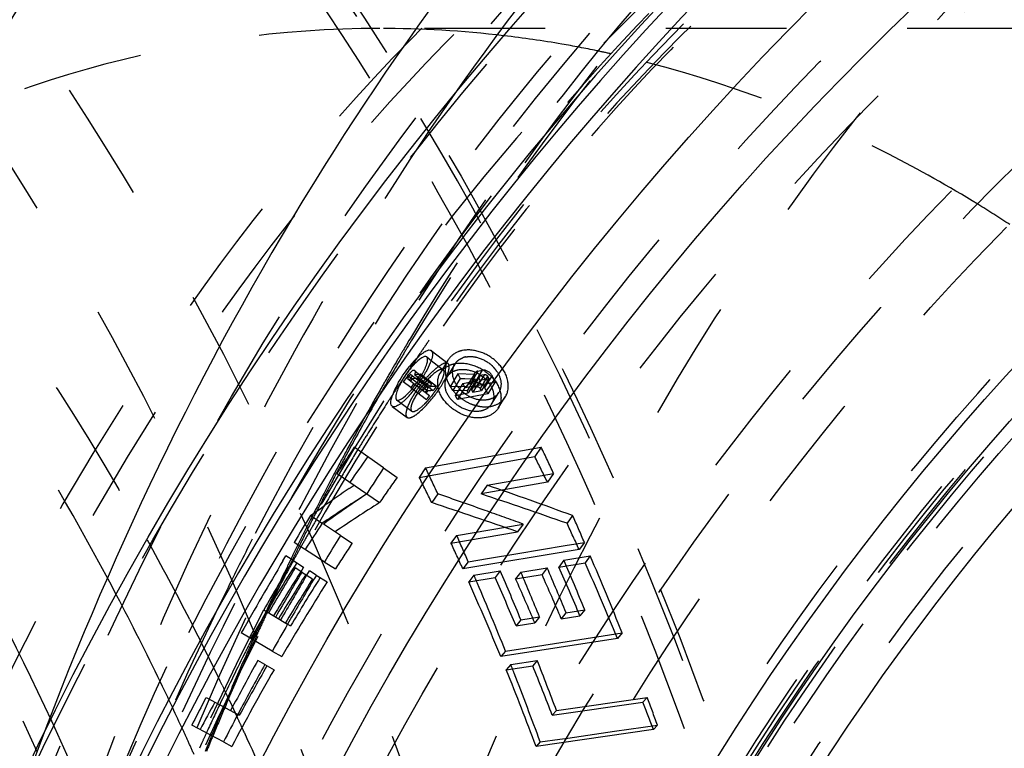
# Model space of a CAD drawing. Header units: millimetres. Extents: x 216 to 771, y 311 to 683.
# Tile 8 of 14: x 433 to 486, y 574 to 614. Entities that reach past the tile are written whole.
import ezdxf

# ---------------------------------------------------------------- set-up
doc = ezdxf.new("R2010")
doc.units = ezdxf.units.MM
doc.header["$LTSCALE"] = 65.185185
doc.linetypes.add('HIDDEN', pattern=[0.2, 0.1, -0.1])
for name, color, linetype in [('FASEN', 7, 'CONTINUOUS'), ('KOERPER', 7, 'CONTINUOUS'), ('KONST.EL_MIT_GEO', 7, 'CONTINUOUS')]:
    doc.layers.add(name, color=color, linetype=linetype)

msp = doc.modelspace()

# ---------------------------------------------------------------- linework, layer by layer
at = {"layer": 'FASEN', "color": 8, "linetype": 'HIDDEN'}
msp.add_circle((591.277, 498.5), 140, dxfattribs=at)
msp.add_open_spline([(454.098, 638.5), (460.598, 638.5), (473.901, 636.614), (492.777, 628.36), (510.017, 615.119), (530.57, 590.921), (548.397, 551.468), (555.528, 498.5), (548.397, 445.532), (530.57, 406.079), (510.017, 381.881), (492.777, 368.64), (473.901, 360.386), (460.598, 358.5), (454.098, 358.5)], degree=3, knots=[0, 0, 0, 0, 0.051729, 0.105332, 0.162247, 0.223214, 0.356475, 0.5, 0.643526, 0.776786, 0.837753, 0.894668, 0.948272, 1, 1, 1, 1], dxfattribs=at)
at = {"layer": 'KOERPER', "color": 8, "linetype": 'HIDDEN'}
msp.add_line((591.277, 613.1), (451.977, 613.1), dxfattribs=at)
msp.add_circle((591.277, 498.5), 148, dxfattribs=at)
at = {"layer": 'KOERPER', "color": 7, "linetype": 'Continuous'}
msp.add_circle((591.277, 498.5), 114.6, dxfattribs=at)
at = {"layer": 'KOERPER', "color": 8, "linetype": 'HIDDEN'}
for centre, radius, start, end in [((451.97, 555.563), 57.537, 83.29409, 89.99314), ((451.889, 554.899), 58.206, 80.1781, 83.29141), ((451.775, 554.232), 58.883, 78.31527, 80.17979), ((451.695, 553.836), 59.286, 77.55679, 78.31642), ((446.39, 541.975), 72.342, 56.78308, 58.4114)]:
    msp.add_arc(centre, radius, start, end, dxfattribs=at)
for points, knots in [([(448.316, 543.875), (450.75, 554.556), (457.232, 574.963), (472.001, 602.271), (490.899, 624.206), (506.276, 634.79), (514.224, 638.614)], [0, 0, 0, 0, 0.276212, 0.536517, 0.777617, 1, 1, 1, 1]), ([(451.977, 613.1), (446.656, 613.1), (435.767, 611.556), (420.314, 604.799), (406.202, 593.961), (389.379, 574.151), (374.786, 541.876), (370.942, 513.262), (370.942, 498.5)], [0, 0, 0, 0, 0.103456, 0.210669, 0.324498, 0.446432, 0.712952, 1, 1, 1, 1]), ([(547.928, 613.1), (542.608, 613.1), (531.718, 611.556), (516.266, 604.799), (502.154, 593.961), (485.33, 574.151), (470.738, 541.876), (466.894, 513.262), (466.894, 498.5)], [0, 0, 0, 0, 0.103456, 0.210669, 0.324498, 0.446432, 0.712952, 1, 1, 1, 1]), ([(484.284, 603.598), (482.719, 604.56), (476.481, 608.074), (469.665, 610.583), (464.469, 611.73)], [0, 0, 0, 0, 0.256703, 1, 1, 1, 1])]:
    msp.add_open_spline(points, degree=3, knots=knots, dxfattribs=at)
at = {"layer": 'KONST.EL_MIT_GEO', "color": 8, "linetype": 'HIDDEN'}
for p, q in [((453.637, 596.361), (453.556, 596.227)), ((453.755, 596.327), (453.685, 596.21)), ((453.42, 595.998), (453.343, 595.868)), ((453.556, 596.227), (453.42, 595.998)), ((453.535, 595.961), (453.468, 595.849)), ((453.685, 596.21), (453.535, 595.961)), ((454.765, 595.692), (455.672, 594.98)), ((452.635, 594.662), (452.57, 594.549)), ((452.712, 594.794), (452.635, 594.662)), ((452.78, 594.91), (452.712, 594.794)), ((452.828, 594.768), (452.74, 594.617)), ((452.857, 595.043), (452.78, 594.91)), ((452.886, 594.866), (452.828, 594.768)), ((452.927, 595.162), (452.857, 595.043)), ((452.975, 595.017), (452.886, 594.866)), ((453.034, 595.118), (452.975, 595.017)), ((453.635, 594.762), (453.542, 594.623)), ((454.756, 595.158), (455.412, 594.647)), ((455.665, 595.17), (455.244, 594.467)), ((456.026, 594.945), (455.611, 594.254)), ((452.57, 594.549), (452.476, 594.387)), ((452.684, 594.522), (452.582, 594.345)), ((452.74, 594.617), (452.684, 594.522)), ((453.317, 594.284), (453.15, 594.032)), ((453.392, 594.398), (453.317, 594.284)), ((453.475, 594.522), (453.392, 594.398)), ((453.542, 594.623), (453.475, 594.522)), ((453.495, 594.342), (454.582, 593.512)), ((453.818, 594.273), (454.58, 593.69)), ((453.885, 594.579), (454.751, 593.913)), ((454.011, 594.185), (454.87, 593.527)), ((454.081, 594.232), (454.725, 593.739)), ((454.177, 594.422), (455.045, 593.755)), ((456.203, 594.422), (455.797, 593.755)), ((456.323, 594.185), (455.921, 593.527)), ((457.073, 594.399), (456.203, 594.422)), ((456.203, 594.422), (456.323, 594.185)), ((456.323, 594.185), (456.584, 594.178)), ((456.584, 594.178), (456.975, 594.167)), ((457.073, 594.399), (456.669, 593.739)), ((457.105, 594.164), (456.704, 593.512)), ((457.28, 594.579), (456.875, 593.913)), ((457.398, 594.347), (456.939, 593.556)), ((456.975, 594.167), (457.105, 594.164)), ((457.105, 594.164), (457.163, 594.048)), ((457.515, 594.623), (457.109, 593.958)), ((457.632, 594.391), (457.23, 593.735)), ((457.28, 594.579), (457.515, 594.623)), ((457.398, 594.092), (457.339, 594.208)), ((457.398, 594.347), (457.515, 594.369)), ((457.398, 594.092), (457.867, 594.181)), ((457.808, 594.297), (457.408, 593.645)), ((457.867, 594.181), (457.468, 593.533)), ((457.515, 594.369), (457.632, 594.391)), ((458.043, 594.342), (457.642, 593.69)), ((457.808, 594.297), (457.867, 594.181)), ((453.15, 594.032), (453.04, 593.865)), ((453.66, 593.683), (454.503, 593.044)), ((453.822, 593.915), (454.672, 593.267)), ((454.323, 593.533), (454.408, 593.645)), ((455.797, 593.755), (456.669, 593.739)), ((456.46, 593.915), (456.061, 593.267)), ((456.576, 593.683), (456.181, 593.044)), ((456.46, 593.915), (457.163, 594.048)), ((456.46, 593.915), (456.576, 593.683)), ((456.576, 593.683), (456.986, 593.76)), ((457.163, 594.048), (456.764, 593.4)), ((456.875, 593.913), (457.109, 593.958)), ((456.986, 593.76), (457.123, 593.786)), ((457.23, 593.735), (456.995, 593.69)), ((457.398, 594.092), (456.999, 593.445)), ((457.123, 593.786), (457.689, 593.893)), ((457.468, 593.533), (457.408, 593.645)), ((457.689, 593.893), (457.945, 593.941)), ((458.218, 593.993), (457.823, 593.354)), ((457.945, 593.941), (458.218, 593.993)), ((451.788, 593.184), (451.733, 593.088)), ((451.942, 593.455), (451.788, 593.184)), ((451.869, 593.107), (451.801, 592.987)), ((452.007, 593.349), (451.869, 593.107)), ((451.999, 593.555), (451.942, 593.455)), ((452.078, 593.472), (452.007, 593.349)), ((454.524, 593.556), (454.439, 593.445)), ((454.497, 593.4), (454.582, 593.512)), ((456.704, 593.512), (455.921, 593.527)), ((456.061, 593.267), (456.764, 593.4)), ((457.823, 593.354), (456.181, 593.044)), ((456.764, 593.4), (456.704, 593.512)), ((456.939, 593.556), (456.999, 593.445)), ((456.999, 593.445), (457.468, 593.533)), ((458.022, 592.799), (458.407, 593.414)), ((458.382, 592.574), (458.763, 593.178)), ((452.651, 592.672), (453.456, 592.075)), ((453.069, 592.892), (453.709, 592.415)), ((450.362, 590.61), (450.244, 590.391)), ((450.456, 590.57), (450.348, 590.372)), ((454.458, 589.35), (460.701, 590.472)), ((460.701, 590.472), (460.355, 589.955)), ((450.809, 590.357), (450.728, 590.225)), ((454.112, 588.834), (460.355, 589.955)), ((452.189, 589.35), (452.918, 588.834)), ((454.458, 589.35), (454.112, 588.834)), ((449.564, 589.116), (449.504, 589.002)), ((449.65, 589.071), (449.596, 588.969)), ((457.787, 588.413), (461.368, 589.044)), ((461.368, 589.044), (461.039, 588.569)), ((461.039, 588.569), (457.458, 587.938)), ((457.787, 588.413), (457.458, 587.938)), ((451.071, 587.803), (450.744, 587.591)), ((451.281, 587.938), (451.071, 587.803)), ((451.275, 587.942), (451.964, 587.468)), ((455.115, 587.942), (454.786, 587.468)), ((462.399, 586.769), (462.095, 586.352)), ((448.243, 586.558), (448.15, 586.374)), ((448.291, 586.654), (448.243, 586.558)), ((448.364, 586.596), (448.299, 586.468)), ((456.13, 585.7), (459.72, 586.312)), ((459.72, 586.312), (459.417, 585.896)), ((449.861, 585.7), (450.492, 585.284)), ((455.827, 585.284), (459.417, 585.896)), ((456.13, 585.7), (455.827, 585.284)), ((447.575, 585.22), (447.469, 585.006)), ((447.655, 585.186), (447.554, 584.982)), ((447.741, 585.116), (447.668, 584.983)), ((459.433, 584.717), (461.988, 585.144)), ((461.988, 585.144), (463.036, 585.319)), ((463.036, 585.319), (462.747, 584.934)), ((462.747, 584.934), (456.469, 583.887)), ((457.803, 584.445), (459.433, 584.717)), ((461.927, 584.355), (463.35, 584.59)), ((463.35, 584.59), (463.068, 584.221)), ((447.104, 584.258), (447.02, 584.086)), ((447.187, 584.234), (447.101, 584.057)), ((447.181, 584.416), (447.104, 584.258)), ((447.265, 584.254), (447.157, 584.055)), ((447.26, 584.384), (447.187, 584.234)), ((447.317, 584.348), (447.265, 584.254)), ((447.284, 584.355), (447.867, 583.986)), ((448.985, 584.271), (449.584, 583.887)), ((456.758, 584.271), (456.469, 583.887)), ((456.758, 584.271), (457.803, 584.445)), ((461.927, 584.355), (461.646, 583.986)), ((461.646, 583.986), (463.068, 584.221)), ((447.775, 583.713), (448.353, 583.349)), ((448.553, 583.553), (449.137, 583.184)), ((457.067, 583.553), (456.785, 583.184)), ((457.067, 583.553), (458.49, 583.788)), ((458.49, 583.788), (458.208, 583.419)), ((459.6, 583.713), (459.321, 583.349)), ((459.321, 583.349), (460.744, 583.583)), ((459.6, 583.713), (461.023, 583.947)), ((461.023, 583.947), (460.744, 583.583)), ((456.785, 583.184), (458.208, 583.419)), ((445.838, 581.591), (445.784, 581.473)), ((445.91, 581.557), (445.859, 581.447)), ((462.04, 581.515), (461.781, 581.195)), ((462.04, 581.515), (463.051, 581.676)), ((463.051, 581.676), (462.792, 581.356)), ((441.712, 581.15), (441.864, 580.851)), ((447.002, 580.903), (447.157, 580.809)), ((459.604, 581.129), (459.345, 580.809)), ((459.345, 580.809), (460.355, 580.969)), ((459.604, 581.129), (460.614, 581.289)), ((460.614, 581.289), (460.355, 580.969)), ((461.781, 581.195), (462.792, 581.356)), ((445.295, 580.407), (445.172, 580.136)), ((459.817, 579.609), (465.075, 580.424)), ((465.075, 580.424), (464.827, 580.126)), ((445.138, 580.224), (445.026, 580.002)), ((445.172, 580.136), (445.076, 579.924)), ((445.243, 580.107), (445.147, 579.896)), ((464.827, 580.126), (458.518, 579.149)), ((446.176, 579.446), (446.686, 579.149)), ((458.767, 579.446), (458.518, 579.149)), ((458.767, 579.446), (459.817, 579.609)), ((445.77, 578.714), (446.269, 578.428)), ((459.057, 578.714), (458.813, 578.428)), ((459.057, 578.714), (460.486, 578.933)), ((460.486, 578.933), (460.243, 578.647)), ((458.813, 578.428), (460.243, 578.647)), ((440.248, 577.521), (440.132, 577.764)), ((443.463, 577.606), (443.554, 577.416)), ((443.843, 576.806), (443.987, 576.499)), ((461.3, 575.971), (466.196, 576.689)), ((461.53, 576.225), (466.426, 576.943)), ((466.426, 576.943), (466.196, 576.689)), ((443.59, 576.529), (443.536, 576.403)), ((443.656, 576.504), (443.602, 576.379)), ((443.987, 576.499), (444.077, 576.306)), ((444.077, 576.306), (444.169, 576.109)), ((444.169, 576.109), (444.261, 575.912)), ((461.53, 576.225), (461.3, 575.971)), ((466.761, 575.198), (460.424, 574.292)), ((462.131, 574.744), (464.663, 575.106)), ((464.663, 575.106), (466.985, 575.438)), ((466.985, 575.438), (466.761, 575.198)), ((442.358, 574.456), (442.235, 574.187)), ((442.934, 574.962), (442.875, 574.821)), ((442.997, 574.939), (442.938, 574.798)), ((443.536, 574.532), (443.991, 574.292)), ((460.648, 574.532), (460.424, 574.292)), ((460.648, 574.532), (461.703, 574.683)), ((461.703, 574.683), (462.131, 574.744)), ((442.643, 574.255), (442.549, 574.024))]:
    msp.add_line(p, q, dxfattribs=at)
at = {"layer": 'KONST.EL_MIT_GEO', "color": 7, "linetype": 'Continuous'}
for p, q in [((454.517, 595.345), (454.756, 595.158)), ((453.553, 594.297), (453.472, 594.181)), ((453.472, 594.181), (453.822, 593.915)), ((453.588, 594.092), (453.669, 594.208)), ((453.728, 594.164), (453.647, 594.048)), ((453.663, 594.391), (453.818, 594.273)), ((453.775, 594.167), (453.728, 594.164)), ((453.822, 594.171), (453.775, 594.167)), ((453.94, 594.18), (453.822, 594.171)), ((453.885, 594.579), (453.826, 594.623)), ((453.862, 594.399), (454.125, 594.418)), ((453.862, 594.399), (454.081, 594.232)), ((454.011, 594.185), (453.94, 594.18)), ((454.177, 594.422), (454.011, 594.185)), ((454.125, 594.418), (454.177, 594.422)), ((453.66, 593.683), (453.251, 593.993)), ((453.822, 593.915), (453.66, 593.683)), ((452.892, 593.024), (453.069, 592.892)), ((452.189, 589.35), (450.603, 590.472)), ((449.675, 589.044), (449.829, 589.282)), ((449.675, 589.044), (451.281, 587.938)), ((450.329, 588.233), (450.592, 588.413)), ((451.275, 587.942), (450.752, 587.585)), ((448.76, 587.139), (449.021, 587.323)), ((450.492, 587.405), (449.971, 587.043)), ((450.752, 587.585), (450.492, 587.405)), ((448.239, 586.769), (448.76, 587.139)), ((448.239, 586.769), (448.872, 586.352)), ((449.138, 586.531), (448.872, 586.352)), ((449.191, 586.496), (448.932, 586.312)), ((449.861, 585.7), (448.932, 586.312)), ((449.861, 585.7), (449.714, 585.462)), ((448.985, 584.271), (447.351, 585.319)), ((446.752, 584.323), (446.912, 584.59)), ((447.284, 584.355), (446.912, 584.59)), ((447.775, 583.713), (447.402, 583.947)), ((447.919, 583.346), (448.042, 583.553)), ((448.042, 583.553), (448.182, 583.788)), ((448.553, 583.553), (448.182, 583.788)), ((445.714, 581.676), (447.002, 580.903)), ((447.218, 581.28), (447.002, 580.903)), ((446.176, 579.446), (444.499, 580.424)), ((445.77, 578.714), (445.389, 578.933)), ((442.473, 576.693), (442.605, 576.943)), ((442.605, 576.943), (444.392, 575.971)), ((444.514, 576.399), (444.311, 576.015)), ((443.536, 574.532), (441.819, 575.438))]:
    msp.add_line(p, q, dxfattribs=at)
for radius in [175, 163.864, 160, 142.5, 140.7, 137.5]:
    msp.add_circle((591.277, 498.5), radius, dxfattribs=at)
at = {"layer": 'KONST.EL_MIT_GEO', "color": 8, "linetype": 'HIDDEN'}
for radius in [174.707, 161.464, 157.929, 151.5, 150, 148, 143, 141.2, 141, 140.8, 140.5, 140, 138.268]:
    msp.add_circle((591.277, 498.5), radius, dxfattribs=at)
at = {"layer": 'KONST.EL_MIT_GEO', "color": 7, "linetype": 'Continuous'}
for centre, radius, start, end in [((591.277, 498.5), 169.838, 108.20655, 71.79345), ((591.277, 498.5), 169.464, 108.21364, 71.78636), ((591.277, 498.5), 168.498, 108.22222, 71.77778), ((457.005, 592.225), 4.293, 133.8662, 136.6792), ((458.35, 590.996), 6.115, 139.0147, 141.1763), ((457.271, 591.745), 4.692, 139.2692, 141.7445), ((456.773, 592.177), 4.032, 136.5072, 139.2945), ((457.755, 591.515), 5.326, 136.6525, 139.0295), ((457.23, 591.69), 4.69, 148.6797, 151.1701), ((457.674, 591.419), 5.21, 145.5691, 148.6774), ((588.717, 499.689), 165.058, 145.00881, 145.15661), ((457.816, 591.325), 5.38, 144.0586, 145.5942), ((457.631, 591.461), 5.15, 141.7401, 144.0736), ((448.319, 597.933), 7.032, 321.4641, 328.444), ((449.472, 597.132), 5.518, 326.4318, 327.7585), ((449.76, 596.951), 5.177, 327.7526, 329.491), ((448.739, 597.679), 6.541, 328.4146, 331.1801), ((456.629, 592.018), 4.004, 151.1433, 153.9688), ((449.79, 596.881), 5.113, 319.6405, 323.6302), ((449.351, 597.211), 5.662, 323.5744, 326.4395), ((450.236, 596.246), 4.478, 314.589, 317.2687), ((449.393, 597.028), 5.627, 317.2428, 319.4771), ((450.491, 596.287), 4.194, 316.961, 319.6267), ((448.717, 597.608), 6.519, 319.461, 321.4737), ((588.708, 499.695), 165.268, 146.68307, 147.17505), ((560.02, 513.075), 133.129, 144.72614, 145.4539), ((588.701, 499.698), 163.319, 146.70595, 147.29471), ((533.97, 466.619), 147.6, 124.51866, 125.13728), ((588.702, 499.699), 165.26, 148.20608, 148.79579), ((534.067, 466.455), 147.016, 124.8913, 125.26239), ((560.02, 513.075), 133.129, 146.60425, 147.33201), ((588.694, 499.703), 163.31, 148.32282, 148.8129), ((588.694, 499.704), 165.251, 149.19866, 150.76005), ((588.693, 499.704), 164.81, 149.09423, 150.17398), ((588.692, 499.705), 164.498, 149.19497, 150.1761), ((588.69, 499.705), 164.057, 149.1986, 150.17912), ((588.688, 499.706), 163.303, 149.10687, 150.03181), ((588.689, 499.706), 163.744, 149.28284, 150.18127), ((560.02, 513.075), 133.129, 149.29966, 149.75789), ((588.686, 499.708), 163.3, 150.18432, 150.77176), ((588.684, 499.709), 163.738, 151.06294, 152.14011), ((588.683, 499.709), 163.297, 151.06543, 151.98961), ((588.69, 499.706), 165.246, 152.23211, 152.72265), ((560.02, 513.075), 133.129, 151.456, 152.18376), ((588.683, 499.71), 163.297, 152.14192, 152.72895)]:
    msp.add_arc(centre, radius, start, end, dxfattribs=at)
at = {"layer": 'KONST.EL_MIT_GEO', "color": 8, "linetype": 'HIDDEN'}
for centre, radius, start, end in [((583.891, 518.432), 151.786, 149.32558, 149.63462), ((582.16, 518.955), 149.914, 149.14151, 149.46629), ((562.451, 521.908), 130.952, 145.58382, 145.76922), ((562.082, 522.16), 130.505, 145.40738, 145.58382), ((563.075, 521.483), 131.708, 145.76945, 146.19478), ((456.827, 594.326), 1.038, 100.8413, 110.5483), ((456.45, 592.983), 2.25, 124.5536, 127.4442), ((456.512, 594.664), 0.987, 149.1416, 157.7414), ((456.7, 594.54), 0.786, 135.6853, 149.0033), ((456.769, 593.521), 1.857, 43.8127, 50.4146), ((456.847, 593.594), 1.75, 37.5293, 43.8308), ((456.936, 593.664), 1.637, 32.8752, 37.4992), ((585.577, 517.452), 153.737, 149.9712, 150.32849), ((583.7, 518.052), 151.7, 149.80629, 150.01803), ((459.261, 589.947), 6.396, 138.895, 140.2919), ((457.119, 594.642), 1.605, 191.1842, 198.6361), ((457.241, 594.682), 1.733, 198.6291, 205.6893), ((305.563, 517.426), 170.781, 26.63687, 26.76799), ((584.181, 517.774), 152.255, 150.01801, 150.18636), ((564.808, 520.333), 133.787, 146.6591, 146.98988), ((459.262, 589.942), 6.399, 141.4087, 146.9324), ((560.02, 513.075), 132.909, 142.6605, 142.84245), ((459.319, 589.899), 6.47, 140.289, 141.4107), ((455.449, 592.85), 1.383, 136.8039, 142.6403), ((461.287, 464.408), 129.497, 92.76263, 92.90457), ((560.02, 513.075), 132.396, 142.45559, 142.57983), ((450.904, 596.354), 4.977, 325.0071, 328.2444), ((402.115, 564.466), 61.152, 28.37367, 28.61643), ((335.519, 527.811), 138.759, 28.18674, 28.34424), ((587.836, 516.176), 156.331, 150.5291, 151.56714), ((565.337, 519.988), 134.419, 146.98976, 147.1719), ((458.175, 590.612), 5.122, 149.12, 151.5475), ((458.844, 590.213), 5.9, 146.9228, 149.1345), ((560.02, 513.075), 132.396, 142.72115, 142.84245), ((450.946, 596.244), 4.877, 317.0569, 319.4145), ((461.392, 464.203), 129.488, 92.88687, 93.01442), ((450.626, 596.52), 5.299, 319.3993, 320.7462), ((450.397, 596.707), 5.594, 320.7454, 323.7451), ((450.49, 596.64), 5.48, 323.735, 325.0427), ((402.038, 564.077), 61.404, 28.14731, 28.38367), ((457.866, 595.102), 2.49, 224.0398, 234.3018), ((586.22, 516.619), 154.598, 150.39741, 151.42263), ((566.418, 519.294), 135.703, 147.17298, 148.0348), ((457.295, 591.086), 4.122, 151.5204, 154.3846), ((451.483, 595.741), 4.141, 314.3851, 317.0827), ((457.771, 594.937), 2.299, 246.9902, 253.1395), ((457.736, 594.82), 2.177, 253.1248, 259.3006), ((567.708, 518.486), 137.226, 148.03391, 148.41649), ((302.277, 515.613), 175.22, 24.77624, 25.29154), ((590.021, 514.991), 158.817, 151.65617, 152.1776), ((588.396, 515.431), 157.077, 151.50419, 152.04275), ((568.933, 517.736), 138.662, 148.48125, 149.14912), ((331.589, 525.551), 143.974, 25.95716, 26.57254), ((297.941, 515.442), 173.089, 24.7626, 25.27675), ((591.961, 513.971), 161.009, 152.22478, 153.16508), ((570.772, 516.641), 140.802, 149.15022, 150.25416), ((589.99, 514.586), 158.882, 152.08487, 152.73842), ((560.02, 513.075), 131.188, 144.72614, 145.4539), ((327.223, 525.369), 141.875, 25.95716, 26.57254), ((324.049, 205.924), 405.196, 70.03536, 70.72773), ((322.235, 205.188), 405.164, 70.47063, 70.85467), ((344.971, 251.491), 354.753, 70.72167, 71.51327), ((591.184, 513.97), 160.225, 152.73793, 153.04593), ((518.895, 482.619), 125.155, 122.993, 123.8736), ((518.856, 482.753), 124.256, 122.5704, 123.89342), ((343.172, 251.141), 354.363, 70.85023, 71.64098), ((322.485, 205.894), 404.415, 70.16318, 70.47061), ((299.246, 514.24), 178.548, 23.45903, 23.96734), ((593.959, 512.959), 163.248, 153.2746, 153.72735), ((592.316, 513.395), 161.495, 153.09735, 153.6063), ((572.254, 515.789), 142.512, 150.25259, 150.58153), ((328.032, 523.857), 147.914, 24.38888, 24.99328), ((572.968, 515.386), 143.332, 150.58153, 150.88997), ((294.962, 514.093), 176.36, 23.44826, 23.95547), ((309.87, 513.861), 148.02, 27.03862, 28.92215), ((586.474, 512.86), 158.946, 152.81211, 153.93204), ((560.02, 513.075), 131.188, 146.60425, 147.33201), ((323.718, 523.699), 145.757, 24.38888, 24.99328), ((594.999, 512.446), 164.408, 153.81053, 154.03932), ((593.421, 512.847), 162.729, 153.68625, 153.92109), ((573.84, 514.901), 144.329, 150.95022, 151.23825), ((296.426, 513.034), 181.614, 21.78101, 23.2038), ((560.02, 513.075), 133.129, 147.69589, 149.29966), ((595.175, 511.996), 164.678, 154.04974, 155.01321), ((574.962, 514.288), 145.608, 151.37026, 151.74081), ((595.852, 512.032), 165.356, 154.16683, 154.38295), ((296.046, 513.249), 180.48, 22.28041, 23.20287), ((324.731, 522.384), 151.529, 22.39968, 24.08478), ((597, 511.483), 166.629, 154.38361, 155.11848), ((560.02, 513.075), 132.689, 147.69589, 149.03012), ((560.02, 513.075), 132.378, 147.81719, 149.03012), ((293.631, 513.518), 177.809, 23.03722, 23.19589), ((293.722, 513.177), 179.26, 22.27589, 23.19727), ((294.307, 513.158), 179.722, 22.27739, 23.11495), ((323.642, 522.577), 150.062, 22.99341, 23.98735), ((295.268, 513.188), 180.227, 22.27926, 23.11723), ((324.441, 522.649), 150.291, 22.99312, 24.08706), ((576.285, 513.578), 147.109, 151.7414, 152.45986), ((560.02, 513.075), 131.188, 147.69589, 149.75789), ((560.02, 513.075), 131.938, 147.81719, 149.03012), ((560.02, 513.075), 131.627, 147.69589, 149.03012), ((320.465, 522.248), 149.32, 22.39968, 24.08478), ((292.01, 512.834), 179.569, 21.7743, 23.03541), ((322.101, 522.572), 149.088, 22.99312, 24.08706), ((322.674, 522.546), 149.564, 22.99341, 23.98735), ((593.574, 509.45), 166.823, 153.9516, 159.30795), ((304.095, 512.188), 151.017, 25.7361, 27.72024), ((577.874, 512.749), 148.902, 152.4596, 153.05387), ((598.46, 510.805), 168.238, 155.1622, 155.56173), ((596.802, 511.234), 166.475, 155.05395, 155.37751), ((305.728, 511.747), 152.671, 25.55507, 26.91291), ((597.448, 510.938), 167.185, 155.37742, 155.5607), ((579.201, 512.074), 150.391, 153.1485, 153.46505), ((599.831, 510.184), 169.743, 155.74154, 156.02136), ((598.353, 510.528), 168.179, 155.64012, 155.92238), ((580.948, 511.207), 152.341, 153.46681, 154.61019), ((601.56, 509.419), 171.634, 156.02261, 156.98288), ((600.151, 509.729), 170.146, 155.9237, 156.89228), ((289.829, 511.96), 181.919, 21.37138, 21.52753), ((289.917, 511.647), 183.361, 20.62136, 21.52816), ((560.02, 513.075), 131.188, 150.12177, 152.18376), ((560.02, 513.075), 131.627, 150.12177, 151.456), ((316.046, 520.439), 154.094, 20.45559, 22.10571), ((288.231, 511.34), 183.632, 20.12827, 21.36969), ((317.652, 520.724), 153.906, 21.0368, 22.10778), ((300.551, 510.469), 154.955, 24.69594, 25.64011), ((303.495, 510.671), 155.15, 25.23076, 25.47984), ((319.03, 520.085), 157.676, 20.45867, 21.03786), ((291.533, 511.116), 186.87, 20.13348, 20.62571), ((583.045, 510.208), 154.664, 154.60886, 155.23875), ((603.713, 508.502), 173.974, 157.02734, 157.5415), ((602.389, 508.771), 172.581, 156.93685, 157.45534), ((290.23, 508.892), 158.75, 22.58973, 24.86857), ((302.015, 509.98), 156.783, 24.6634, 24.8681), ((299.219, 509.853), 156.423, 24.4385, 24.69703), ((584.032, 509.751), 155.751, 155.23826, 155.45296), ((301.572, 509.776), 157.271, 24.51231, 24.66343), ((298.563, 509.555), 157.144, 24.15258, 24.43846), ((603.641, 508.251), 173.936, 157.50543, 157.78187), ((604.817, 508.045), 175.17, 157.59142, 157.79157)]:
    msp.add_arc(centre, radius, start, end, dxfattribs=at)
for points, knots in [([(404.601, 673.5), (412.725, 673.5), (429.354, 671.142), (452.95, 660.825), (474.501, 644.272), (500.187, 614.035), (517.73, 575.202), (526.78, 532.547), (529.134, 498.5), (526.78, 464.453), (517.73, 421.798), (500.187, 382.965), (474.501, 352.728), (452.95, 336.175), (429.354, 325.858), (412.725, 323.5), (404.601, 323.5)], [0, 0, 0, 0, 0.051692, 0.105258, 0.162132, 0.223055, 0.356218, 0.427422, 0.5, 0.572578, 0.643782, 0.776945, 0.837868, 0.894742, 0.948308, 1, 1, 1, 1]), ([(350.128, 662.364), (357.736, 662.364), (373.307, 660.156), (395.401, 650.494), (415.58, 634.997), (439.635, 606.674), (460.501, 560.496), (468.847, 498.5), (460.501, 436.504), (439.635, 390.326), (415.58, 362.003), (395.401, 346.506), (373.307, 336.844), (357.736, 334.636), (350.128, 334.636)], [0, 0, 0, 0, 0.05173, 0.105334, 0.162249, 0.223216, 0.356476, 0.5, 0.643524, 0.776784, 0.837751, 0.894666, 0.94827, 1, 1, 1, 1]), ([(400.404, 659.835), (407.282, 656.636), (420.722, 648.357), (438.429, 631.654), (453.746, 610.89), (470.704, 578.045), (483.239, 530.899), (483.933, 471.911), (470.606, 415.908), (448.099, 375.702), (424.421, 351.623), (405.128, 338.566), (384.402, 330.494), (369.965, 328.662), (362.881, 328.662)], [0, 0, 0, 0, 0.054323, 0.111986, 0.173319, 0.238175, 0.375776, 0.518113, 0.656552, 0.78373, 0.842117, 0.897055, 0.949279, 1, 1, 1, 1]), ([(325.427, 659.473), (318.564, 656.279), (305.155, 648.017), (287.49, 631.348), (272.209, 610.629), (255.292, 577.856), (242.788, 530.815), (242.098, 471.959), (255.397, 416.083), (277.854, 375.968), (301.48, 351.945), (320.727, 338.917), (341.417, 330.865), (362.881, 328.136), (384.345, 330.865), (405.036, 338.917), (424.282, 351.945), (447.908, 375.968), (470.365, 416.083), (483.664, 471.959), (482.975, 530.815), (470.471, 577.856), (453.554, 610.629), (438.272, 631.348), (420.607, 648.017), (407.198, 656.279), (400.335, 659.473)], [0, 0, 0, 0, 0.027162, 0.055995, 0.086662, 0.119091, 0.187892, 0.25906, 0.328279, 0.391867, 0.421059, 0.448528, 0.47464, 0.5, 0.52536, 0.551472, 0.578941, 0.608133, 0.671721, 0.74094, 0.812108, 0.880909, 0.913338, 0.944005, 0.972838, 1, 1, 1, 1]), ([(348.032, 338.5), (355.461, 338.5), (370.664, 340.656), (392.237, 350.089), (411.94, 365.221), (435.429, 392.876), (455.802, 437.966), (463.952, 498.5), (455.802, 559.034), (435.429, 604.124), (411.94, 631.779), (392.237, 646.911), (370.664, 656.344), (355.461, 658.5), (348.032, 658.5)], [0, 0, 0, 0, 0.051729, 0.105334, 0.162249, 0.223216, 0.356476, 0.5, 0.643524, 0.776784, 0.837751, 0.894666, 0.948271, 1, 1, 1, 1]), ([(399.614, 658.548), (406.437, 655.371), (419.768, 647.153), (437.331, 630.578), (452.522, 609.975), (469.339, 577.388), (481.768, 530.617), (482.45, 472.1), (469.226, 416.547), (446.897, 376.664), (423.408, 352.78), (404.269, 339.827), (383.707, 331.82), (369.385, 330.002), (362.357, 330.002)], [0, 0, 0, 0, 0.054325, 0.111993, 0.173329, 0.238188, 0.37579, 0.518124, 0.656557, 0.78373, 0.842114, 0.89705, 0.949274, 1, 1, 1, 1]), ([(526.223, 348.5), (519.259, 348.5), (505.005, 350.521), (484.78, 359.365), (466.309, 373.551), (444.289, 399.478), (425.188, 441.749), (417.548, 498.5), (425.188, 555.251), (444.289, 597.522), (466.309, 623.449), (484.78, 637.635), (505.005, 646.479), (519.259, 648.5), (526.223, 648.5)], [0, 0, 0, 0, 0.05173, 0.105334, 0.162249, 0.223216, 0.356476, 0.5, 0.643524, 0.776784, 0.837751, 0.894666, 0.94827, 1, 1, 1, 1]), ([(533.207, 648.5), (526.243, 648.5), (511.99, 646.479), (491.765, 637.635), (473.293, 623.449), (451.273, 597.522), (432.173, 555.251), (424.532, 498.5), (432.173, 441.749), (451.273, 399.478), (473.293, 373.551), (491.765, 359.365), (511.99, 350.521), (526.243, 348.5), (533.207, 348.5)], [0, 0, 0, 0, 0.051729, 0.105334, 0.162249, 0.223216, 0.356476, 0.5, 0.643524, 0.776784, 0.837751, 0.894666, 0.948271, 1, 1, 1, 1]), ([(516.31, 647.571), (510.156, 645.994), (497.892, 641.214), (481.077, 629.936), (465.947, 614.812), (457.497, 602.814), (453.637, 596.361)], [0, 0, 0, 0, 0.229941, 0.471525, 0.727864, 1, 1, 1, 1]), ([(516.063, 646.473), (510.003, 645.032), (497.874, 640.508), (481.178, 629.551), (466.075, 614.648), (457.624, 602.747), (453.755, 596.327)], [0, 0, 0, 0, 0.227923, 0.468662, 0.725679, 1, 1, 1, 1]), ([(627.339, 498.5), (627.339, 516.921), (623.632, 544.392), (611.131, 577.82), (598.64, 599.611), (583.338, 617.618), (565.735, 631.142), (546.441, 639.573), (526.223, 642.446), (506.005, 639.573), (486.711, 631.142), (469.107, 617.618), (453.805, 599.611), (441.315, 577.82), (428.814, 544.392), (425.107, 516.921), (425.107, 498.5)], [0, 0, 0, 0, 0.143395, 0.211975, 0.276985, 0.337897, 0.394761, 0.448319, 0.5, 0.551681, 0.605239, 0.662103, 0.723015, 0.788025, 0.856605, 1, 1, 1, 1]), ([(348.032, 641), (354.648, 641), (368.189, 639.08), (387.402, 630.678), (404.95, 617.201), (425.87, 592.571), (444.015, 552.413), (451.273, 498.5), (444.015, 444.587), (425.87, 404.429), (404.95, 379.799), (387.402, 366.322), (368.189, 357.92), (354.648, 356), (348.032, 356)], [0, 0, 0, 0, 0.05173, 0.105334, 0.162249, 0.223216, 0.356476, 0.5, 0.643524, 0.776784, 0.837751, 0.894666, 0.94827, 1, 1, 1, 1]), ([(438.542, 357.3), (431.986, 357.3), (418.569, 359.202), (399.53, 367.528), (382.142, 380.882), (361.414, 405.287), (343.434, 445.079), (336.242, 498.5), (343.434, 551.921), (361.414, 591.713), (382.142, 616.118), (399.53, 629.472), (418.569, 637.798), (431.986, 639.7), (438.542, 639.7)], [0, 0, 0, 0, 0.05173, 0.105334, 0.162249, 0.223216, 0.356476, 0.5, 0.643524, 0.776784, 0.837751, 0.894666, 0.94827, 1, 1, 1, 1]), ([(526.223, 639.5), (519.676, 639.5), (506.278, 637.6), (487.267, 629.287), (469.904, 615.952), (449.205, 591.581), (431.25, 551.846), (424.069, 498.5), (431.25, 445.154), (449.205, 405.419), (469.904, 381.048), (487.267, 367.713), (506.278, 359.4), (519.676, 357.5), (526.223, 357.5)], [0, 0, 0, 0, 0.051729, 0.105334, 0.162249, 0.223216, 0.356476, 0.5, 0.643524, 0.776784, 0.837751, 0.894666, 0.948271, 1, 1, 1, 1]), ([(433.34, 560.415), (436.333, 569.51), (443.57, 586.779), (458.423, 609.63), (476.494, 627.855), (490.677, 636.557), (497.968, 639.736)], [0, 0, 0, 0, 0.273211, 0.531311, 0.773039, 1, 1, 1, 1]), ([(438.542, 639.7), (445.097, 639.7), (458.515, 637.798), (477.553, 629.472), (494.941, 616.118), (515.669, 591.713), (533.649, 551.921), (540.841, 498.5), (533.649, 445.079), (515.669, 405.287), (494.941, 380.882), (477.553, 367.528), (458.515, 359.202), (445.097, 357.3), (438.542, 357.3)], [0, 0, 0, 0, 0.05173, 0.105334, 0.162249, 0.223216, 0.356476, 0.5, 0.643524, 0.776784, 0.837751, 0.894666, 0.94827, 1, 1, 1, 1]), ([(438.895, 639.2), (432.363, 639.2), (418.993, 637.304), (400.022, 629.008), (382.696, 615.702), (362.041, 591.383), (344.125, 551.732), (336.958, 498.5), (344.125, 445.268), (362.041, 405.617), (382.696, 381.298), (400.022, 367.992), (418.993, 359.696), (432.363, 357.8), (438.895, 357.8)], [0, 0, 0, 0, 0.05173, 0.105334, 0.162249, 0.223216, 0.356476, 0.5, 0.643524, 0.776784, 0.837751, 0.894666, 0.94827, 1, 1, 1, 1]), ([(446.32, 639.2), (439.787, 639.2), (426.418, 637.304), (407.447, 629.009), (390.12, 615.702), (369.465, 591.383), (351.549, 551.732), (344.383, 498.5), (351.549, 445.268), (369.465, 405.617), (390.12, 381.298), (407.447, 367.991), (426.418, 359.696), (439.787, 357.8), (446.32, 357.8)], [0, 0, 0, 0, 0.05173, 0.105334, 0.162249, 0.223216, 0.356476, 0.5, 0.643524, 0.776784, 0.837751, 0.894666, 0.94827, 1, 1, 1, 1]), ([(451.977, 639), (445.453, 639), (432.103, 637.107), (413.159, 628.823), (395.857, 615.535), (375.232, 591.251), (357.341, 551.657), (350.185, 498.5), (357.341, 445.343), (375.232, 405.749), (395.857, 381.465), (413.159, 368.177), (432.103, 359.893), (445.453, 358), (451.977, 358)], [0, 0, 0, 0, 0.05173, 0.105334, 0.162249, 0.223216, 0.356476, 0.5, 0.643524, 0.776784, 0.837751, 0.894666, 0.94827, 1, 1, 1, 1]), ([(455.229, 357.7), (448.692, 357.7), (435.313, 359.597), (416.329, 367.899), (398.99, 381.215), (378.32, 405.551), (360.391, 445.23), (353.22, 498.5), (360.391, 551.77), (378.32, 591.449), (398.99, 615.785), (416.329, 629.101), (435.313, 637.403), (448.692, 639.3), (455.229, 639.3)], [0, 0, 0, 0, 0.05173, 0.105334, 0.162249, 0.223216, 0.356476, 0.5, 0.643524, 0.776784, 0.837751, 0.894666, 0.94827, 1, 1, 1, 1]), ([(512.081, 639.3), (505.544, 639.3), (492.164, 637.403), (473.18, 629.101), (455.841, 615.785), (435.171, 591.449), (417.243, 551.77), (410.071, 498.5), (417.243, 445.23), (435.171, 405.551), (455.841, 381.215), (473.18, 367.899), (492.164, 359.597), (505.544, 357.7), (512.081, 357.7)], [0, 0, 0, 0, 0.05173, 0.105334, 0.162249, 0.223216, 0.356476, 0.5, 0.643524, 0.776784, 0.837751, 0.894666, 0.94827, 1, 1, 1, 1]), ([(513.778, 639), (507.255, 639), (493.904, 637.107), (474.96, 628.823), (457.658, 615.535), (437.032, 591.251), (419.142, 551.656), (411.985, 498.5), (419.142, 445.344), (437.032, 405.749), (457.658, 381.465), (474.96, 368.177), (493.904, 359.893), (507.255, 358), (513.778, 358)], [0, 0, 0, 0, 0.05173, 0.105334, 0.162249, 0.223216, 0.356476, 0.5, 0.643524, 0.776784, 0.837751, 0.894666, 0.94827, 1, 1, 1, 1]), ([(446.32, 357.8), (452.852, 357.8), (466.222, 359.696), (485.193, 367.991), (502.519, 381.298), (523.174, 405.617), (541.09, 445.268), (548.257, 498.5), (541.09, 551.732), (523.174, 591.383), (502.519, 615.702), (485.193, 629.009), (466.222, 637.304), (452.852, 639.2), (446.32, 639.2)], [0, 0, 0, 0, 0.05173, 0.105334, 0.162249, 0.223216, 0.356476, 0.5, 0.643524, 0.776784, 0.837751, 0.894666, 0.94827, 1, 1, 1, 1]), ([(525.516, 638.5), (519.053, 638.5), (505.818, 636.621), (487.027, 628.391), (469.843, 615.176), (449.321, 590.985), (431.508, 551.511), (424.379, 498.5), (431.508, 445.489), (449.321, 406.015), (469.843, 381.824), (487.027, 368.609), (505.818, 360.379), (519.053, 358.5), (525.516, 358.5)], [0, 0, 0, 0, 0.051492, 0.104916, 0.161739, 0.222702, 0.356152, 0.5, 0.643847, 0.777298, 0.838261, 0.895084, 0.948508, 1, 1, 1, 1]), ([(493.508, 637.337), (483.445, 632.083), (464.347, 616.796), (450.835, 596.669), (445.089, 585.484)], [0, 0, 0, 0, 0.474454, 1, 1, 1, 1]), ([(513.969, 637.544), (508.324, 636.607), (496.984, 633.278), (481.157, 624.419), (466.691, 611.945), (458.455, 601.772), (454.649, 596.253)], [0, 0, 0, 0, 0.23159, 0.473191, 0.728716, 1, 1, 1, 1]), ([(451.977, 636.768), (446.952, 636.768), (436.755, 635.644), (421.947, 630.664), (407.909, 622.542), (399.507, 615.374), (395.526, 611.392)], [0, 0, 0, 0, 0.237622, 0.480669, 0.733727, 1, 1, 1, 1]), ([(451.977, 360.232), (458.396, 360.232), (471.535, 362.095), (490.178, 370.247), (507.205, 383.324), (527.503, 407.222), (545.109, 446.188), (552.152, 498.5), (545.109, 550.812), (527.503, 589.778), (507.205, 613.676), (490.178, 626.753), (471.535, 634.905), (458.396, 636.768), (451.977, 636.768)], [0, 0, 0, 0, 0.05173, 0.105334, 0.162249, 0.223216, 0.356476, 0.5, 0.643524, 0.776784, 0.837751, 0.894666, 0.94827, 1, 1, 1, 1]), ([(446.32, 636), (439.936, 636), (426.87, 634.148), (408.331, 626.04), (391.399, 613.036), (371.213, 589.271), (353.705, 550.521), (346.701, 498.5), (353.705, 446.479), (371.213, 407.729), (391.399, 383.964), (408.331, 370.96), (426.87, 362.852), (439.936, 361), (446.32, 361)], [0, 0, 0, 0, 0.05173, 0.105334, 0.162249, 0.223216, 0.356476, 0.5, 0.643524, 0.776784, 0.837751, 0.894666, 0.94827, 1, 1, 1, 1]), ([(451.977, 636), (445.593, 636), (432.527, 634.148), (413.988, 626.04), (397.055, 613.036), (376.87, 589.271), (359.362, 550.521), (352.358, 498.5), (359.362, 446.479), (376.87, 407.729), (397.055, 383.964), (413.988, 370.96), (432.527, 362.852), (445.593, 361), (451.977, 361)], [0, 0, 0, 0, 0.05173, 0.105334, 0.162249, 0.223216, 0.356476, 0.5, 0.643524, 0.776784, 0.837751, 0.894666, 0.94827, 1, 1, 1, 1]), ([(451.977, 361), (458.361, 361), (471.426, 362.852), (489.966, 370.96), (506.898, 383.964), (527.083, 407.729), (544.592, 446.479), (551.596, 498.5), (544.592, 550.521), (527.083, 589.271), (506.898, 613.036), (489.966, 626.04), (471.426, 634.148), (458.361, 636), (451.977, 636)], [0, 0, 0, 0, 0.05173, 0.105334, 0.162249, 0.223216, 0.356476, 0.5, 0.643524, 0.776784, 0.837751, 0.894666, 0.94827, 1, 1, 1, 1]), ([(408.423, 622.572), (414.622, 617.809), (426.29, 606.342), (435.37, 592.791), (439.429, 585.447)], [0, 0, 0, 0, 0.482305, 1, 1, 1, 1]), ([(437.78, 582.434), (435.736, 586.323), (427.359, 600.69), (416.224, 613.575), (406.636, 621.187)], [0, 0, 0, 0, 0.264089, 1, 1, 1, 1]), ([(434.26, 575.653), (432.296, 579.888), (424.163, 595.563), (413.002, 609.804), (403.195, 618.336)], [0, 0, 0, 0, 0.264247, 1, 1, 1, 1]), ([(402.668, 617.869), (405.808, 615.049), (418.404, 602.228), (427.897, 586.549), (433.459, 574.007)], [0, 0, 0, 0, 0.235237, 1, 1, 1, 1]), ([(468.768, 616.819), (465.437, 613.802), (452.174, 600.114), (442.369, 583.296), (436.776, 569.888)], [0, 0, 0, 0, 0.236251, 1, 1, 1, 1]), ([(455.869, 609.343), (452.798, 604.936), (440.967, 585.791), (433.141, 564.295), (429.284, 547.631)], [0, 0, 0, 0, 0.238983, 1, 1, 1, 1]), ([(458.763, 593.178), (458.918, 593.425), (458.991, 594.13), (458.446, 595.033), (457.545, 595.65), (456.791, 595.758), (456.453, 595.692)], [0, 0, 0, 0, 0.215143, 0.469742, 0.745601, 1, 1, 1, 1]), ([(456.453, 595.692), (456.369, 595.676), (456.061, 595.588), (455.785, 595.371), (455.665, 595.17)], [0, 0, 0, 0, 0.267123, 1, 1, 1, 1]), ([(453.456, 592.075), (453.517, 592.03), (453.77, 592.088), (454.272, 592.464), (454.964, 593.223), (455.513, 594.091), (455.743, 594.674), (455.732, 594.933), (455.672, 594.98)], [0, 0, 0, 0, 0.058679, 0.166649, 0.5, 0.833351, 0.941321, 1, 1, 1, 1]), ([(455.412, 594.647), (455.366, 594.683), (455.169, 594.643), (454.777, 594.359), (454.237, 593.777), (453.819, 593.103), (453.649, 592.65), (453.661, 592.45), (453.709, 592.415)], [0, 0, 0, 0, 0.058591, 0.166948, 0.5, 0.833052, 0.941409, 1, 1, 1, 1]), ([(455.672, 594.98), (455.65, 594.998), (455.465, 595.045), (455.298, 594.922), (455.174, 594.837)], [0, 0, 0, 0, 0.160555, 1, 1, 1, 1]), ([(455.244, 594.467), (455.364, 594.666), (455.64, 594.878), (455.946, 594.964), (456.03, 594.98)], [0, 0, 0, 0, 0.729589, 1, 1, 1, 1]), ([(457.803, 593.024), (457.545, 592.975), (456.971, 593.062), (456.285, 593.533), (455.867, 594.218), (455.913, 594.755), (456.027, 594.945)], [0, 0, 0, 0, 0.254231, 0.53018, 0.785662, 1, 1, 1, 1]), ([(456.03, 594.98), (456.367, 595.045), (457.115, 594.95), (458.025, 594.371), (458.593, 593.504), (458.532, 592.812), (458.382, 592.574)], [0, 0, 0, 0, 0.257438, 0.53559, 0.78882, 1, 1, 1, 1]), ([(456.214, 594.647), (456.473, 594.697), (457.047, 594.622), (457.745, 594.179), (458.183, 593.513), (458.136, 592.983), (458.021, 592.799)], [0, 0, 0, 0, 0.25739, 0.535544, 0.789134, 1, 1, 1, 1]), ([(457.597, 592.075), (457.263, 592.013), (456.523, 592.114), (455.626, 592.693), (455.057, 593.545), (455.102, 594.229), (455.244, 594.467)], [0, 0, 0, 0, 0.257288, 0.535813, 0.790012, 1, 1, 1, 1]), ([(455.136, 593.735), (455.162, 593.776), (455.251, 593.927), (455.332, 594.083), (455.379, 594.201)], [0, 0, 0, 0, 0.275728, 1, 1, 1, 1]), ([(455.379, 594.201), (455.396, 594.243), (455.44, 594.369), (455.478, 594.515), (455.445, 594.6)], [0, 0, 0, 0, 0.332358, 1, 1, 1, 1]), ([(455.445, 594.6), (455.442, 594.609), (455.433, 594.627), (455.419, 594.641), (455.412, 594.647)], [0, 0, 0, 0, 0.519987, 1, 1, 1, 1]), ([(457.419, 592.415), (457.162, 592.367), (456.592, 592.445), (455.901, 592.888), (455.464, 593.545), (455.501, 594.071), (455.611, 594.254)], [0, 0, 0, 0, 0.257299, 0.535707, 0.790019, 1, 1, 1, 1]), ([(455.611, 594.254), (455.703, 594.407), (455.915, 594.569), (456.15, 594.635), (456.214, 594.647)], [0, 0, 0, 0, 0.730592, 1, 1, 1, 1]), ([(458.311, 594.553), (458.426, 594.374), (458.584, 593.992), (458.505, 593.571), (458.407, 593.415)], [0, 0, 0, 0, 0.53523, 1, 1, 1, 1]), ([(454.522, 593.735), (454.503, 593.749), (454.457, 593.706), (454.439, 593.676), (454.432, 593.661)], [0, 0, 0, 0, 0.595264, 1, 1, 1, 1]), ([(454.524, 593.556), (454.544, 593.582), (454.558, 593.604), (454.594, 593.668), (454.57, 593.661), (454.564, 593.657)], [0, 0, 0, 0, 0.672955, 0.857384, 1, 1, 1, 1]), ([(454.693, 593.958), (454.686, 593.963), (454.621, 593.967), (454.573, 593.919), (454.534, 593.886)], [0, 0, 0, 0, 0.14339, 1, 1, 1, 1]), ([(454.725, 593.739), (454.734, 593.759), (454.754, 593.809), (454.781, 593.89), (454.751, 593.913)], [0, 0, 0, 0, 0.37403, 1, 1, 1, 1]), ([(456.939, 593.556), (456.926, 593.58), (456.894, 593.643), (456.966, 593.665), (456.988, 593.657)], [0, 0, 0, 0, 0.544499, 1, 1, 1, 1]), ([(458.407, 593.415), (458.312, 593.263), (458.101, 593.1), (457.867, 593.036), (457.803, 593.024)], [0, 0, 0, 0, 0.734, 1, 1, 1, 1]), ([(453.448, 592.547), (453.433, 592.502), (453.398, 592.368), (453.374, 592.212), (453.416, 592.126)], [0, 0, 0, 0, 0.328195, 1, 1, 1, 1]), ([(453.709, 592.415), (453.778, 592.363), (454.085, 592.499), (454.254, 592.659), (454.38, 592.782)], [0, 0, 0, 0, 0.331356, 1, 1, 1, 1]), ([(458.021, 592.799), (457.927, 592.649), (457.716, 592.49), (457.482, 592.426), (457.419, 592.415)], [0, 0, 0, 0, 0.731678, 1, 1, 1, 1]), ([(458.382, 592.574), (458.259, 592.379), (457.983, 592.174), (457.68, 592.091), (457.597, 592.075)], [0, 0, 0, 0, 0.731654, 1, 1, 1, 1]), ([(453.416, 592.126), (453.421, 592.116), (453.432, 592.097), (453.448, 592.082), (453.456, 592.075)], [0, 0, 0, 0, 0.5155, 1, 1, 1, 1]), ([(444.668, 575.026), (445.403, 573.414), (448.274, 566.826), (450.707, 560.049), (452.301, 554.873)], [0, 0, 0, 0, 0.246435, 1, 1, 1, 1]), ([(433.609, 574.404), (429.131, 562.512), (422.416, 537.425), (419.087, 498.5), (422.416, 459.575), (429.131, 434.488), (433.609, 422.596)], [0, 0, 0, 0, 0.246307, 0.5, 0.753693, 1, 1, 1, 1])]:
    msp.add_open_spline(points, degree=3, knots=knots, dxfattribs=at)
at = {"layer": 'KONST.EL_MIT_GEO', "color": 7, "linetype": 'Continuous'}
for points, knots in [([(518.856, 658.465), (509.776, 656.703), (491.488, 649.801), (467.54, 631.253), (447.51, 605.567), (437.7, 585.265), (433.609, 574.404)], [0, 0, 0, 0, 0.22266, 0.46136, 0.720623, 1, 1, 1, 1]), ([(503.116, 649.679), (493.915, 645.747), (476.026, 634.213), (462.102, 618.29), (455.869, 609.343)], [0, 0, 0, 0, 0.478513, 1, 1, 1, 1]), ([(452.863, 355.824), (435.645, 373.117), (416.045, 407.264), (403.067, 457.345), (399.609, 498.5), (403.067, 539.655), (416.045, 589.736), (435.645, 623.883), (452.863, 641.176)], [0, 0, 0, 0, 0.236188, 0.366245, 0.5, 0.633755, 0.763812, 1, 1, 1, 1]), ([(453.292, 356.254), (436.164, 373.527), (416.67, 407.575), (403.761, 457.493), (400.323, 498.5), (403.761, 539.507), (416.67, 589.425), (436.164, 623.473), (453.292, 640.746)], [0, 0, 0, 0, 0.236239, 0.366278, 0.5, 0.633722, 0.763761, 1, 1, 1, 1]), ([(454.304, 595.553), (454.343, 595.581), (454.463, 595.659), (454.609, 595.733), (454.705, 595.718)], [0, 0, 0, 0, 0.330889, 1, 1, 1, 1]), ([(454.517, 595.345), (454.448, 595.399), (454.134, 595.251), (453.971, 595.082), (453.847, 594.952)], [0, 0, 0, 0, 0.328181, 1, 1, 1, 1]), ([(454.551, 595.297), (454.547, 595.307), (454.538, 595.325), (454.524, 595.339), (454.517, 595.345)], [0, 0, 0, 0, 0.522309, 1, 1, 1, 1]), ([(454.565, 595.228), (454.564, 595.241), (454.561, 595.264), (454.555, 595.287), (454.551, 595.297)], [0, 0, 0, 0, 0.532493, 1, 1, 1, 1]), ([(454.705, 595.718), (454.716, 595.716), (454.738, 595.71), (454.757, 595.699), (454.765, 595.692)], [0, 0, 0, 0, 0.513705, 1, 1, 1, 1]), ([(454.765, 595.692), (454.818, 595.651), (454.846, 595.439), (454.795, 595.271), (454.759, 595.16)], [0, 0, 0, 0, 0.363877, 1, 1, 1, 1]), ([(454.759, 595.16), (454.743, 595.112), (454.662, 594.894), (454.558, 594.685), (454.47, 594.525)], [0, 0, 0, 0, 0.218952, 1, 1, 1, 1]), ([(453.495, 594.342), (453.551, 594.423), (453.629, 594.51), (453.787, 594.653), (453.826, 594.623)], [0, 0, 0, 0, 0.668193, 1, 1, 1, 1]), ([(453.663, 594.391), (453.659, 594.395), (453.603, 594.37), (453.578, 594.333), (453.553, 594.297)], [0, 0, 0, 0, 0.120604, 1, 1, 1, 1]), ([(453.669, 594.208), (453.695, 594.244), (453.72, 594.283), (453.727, 594.343), (453.722, 594.347)], [0, 0, 0, 0, 0.876538, 1, 1, 1, 1]), ([(453.885, 594.579), (453.892, 594.573), (453.916, 594.51), (453.883, 594.448), (453.862, 594.399)], [0, 0, 0, 0, 0.143062, 1, 1, 1, 1]), ([(452.631, 593.148), (452.645, 593.2), (452.724, 593.441), (452.835, 593.67), (452.929, 593.844)], [0, 0, 0, 0, 0.214093, 1, 1, 1, 1]), ([(452.651, 592.672), (452.63, 592.688), (452.54, 592.836), (452.594, 593.016), (452.631, 593.148)], [0, 0, 0, 0, 0.164418, 1, 1, 1, 1]), ([(452.845, 593.228), (452.843, 593.213), (452.841, 593.183), (452.841, 593.154), (452.842, 593.14)], [0, 0, 0, 0, 0.528742, 1, 1, 1, 1]), ([(452.842, 593.14), (452.843, 593.127), (452.847, 593.104), (452.853, 593.081), (452.858, 593.07)], [0, 0, 0, 0, 0.532532, 1, 1, 1, 1]), ([(452.864, 593.339), (452.86, 593.32), (452.852, 593.283), (452.846, 593.246), (452.845, 593.228)], [0, 0, 0, 0, 0.524029, 1, 1, 1, 1]), ([(452.858, 593.07), (452.862, 593.061), (452.871, 593.044), (452.885, 593.029), (452.892, 593.024)], [0, 0, 0, 0, 0.522131, 1, 1, 1, 1]), ([(452.892, 593.024), (452.963, 592.971), (453.273, 593.123), (453.434, 593.294), (453.556, 593.424)], [0, 0, 0, 0, 0.32858, 1, 1, 1, 1]), ([(452.712, 592.648), (452.701, 592.65), (452.679, 592.655), (452.66, 592.666), (452.651, 592.672)], [0, 0, 0, 0, 0.513953, 1, 1, 1, 1]), ([(452.788, 592.652), (452.775, 592.649), (452.75, 592.646), (452.724, 592.647), (452.712, 592.648)], [0, 0, 0, 0, 0.528184, 1, 1, 1, 1])]:
    msp.add_open_spline(points, degree=3, knots=knots, dxfattribs=at)
for points in [[(454.03, 595.32), (454.076, 595.364), (454.122, 595.407), (454.171, 595.448)], [(454.171, 595.448), (454.214, 595.484), (454.258, 595.52), (454.304, 595.553)], [(454.54, 595.029), (454.556, 595.094), (454.569, 595.161), (454.565, 595.228)], [(452.929, 593.844), (453.116, 594.192), (453.338, 594.522), (453.585, 594.83)], [(454.221, 594.322), (454.303, 594.462), (454.379, 594.606), (454.443, 594.754)], [(454.443, 594.754), (454.464, 594.802), (454.483, 594.85), (454.5, 594.899)], [(454.5, 594.899), (454.515, 594.941), (454.529, 594.985), (454.54, 595.029)], [(452.958, 593.615), (452.938, 593.568), (452.919, 593.519), (452.903, 593.47)], [(453.031, 593.776), (453.005, 593.723), (452.981, 593.67), (452.958, 593.615)], [(452.903, 593.47), (452.888, 593.427), (452.875, 593.383), (452.864, 593.339)], [(452.987, 592.737), (452.925, 592.7), (452.859, 592.666), (452.788, 592.652)], [(453.11, 592.821), (453.07, 592.791), (453.029, 592.762), (452.987, 592.737)], [(453.242, 592.928), (453.199, 592.891), (453.155, 592.855), (453.11, 592.821)], [(453.38, 593.057), (453.335, 593.013), (453.289, 592.969), (453.242, 592.928)]]:
    msp.add_open_spline(points, degree=3, dxfattribs=at)
at = {"layer": 'KONST.EL_MIT_GEO', "color": 8, "linetype": 'HIDDEN'}
for points in [[(456.139, 595.09), (456.191, 595.143), (456.252, 595.19), (456.317, 595.228)], [(456.317, 595.228), (456.363, 595.255), (456.412, 595.278), (456.463, 595.297)], [(456.632, 595.345), (456.694, 595.357), (456.757, 595.363), (456.82, 595.365)], [(456.82, 595.365), (456.948, 595.369), (457.077, 595.355), (457.201, 595.327)], [(457.201, 595.327), (457.474, 595.264), (457.737, 595.13), (457.952, 594.952)], [(455.082, 594.77), (454.979, 594.691), (454.881, 594.604), (454.787, 594.514)], [(455.599, 595.038), (455.509, 594.819), (455.5, 594.562), (455.545, 594.33)], [(458.043, 594.342), (457.953, 594.52), (457.711, 594.661), (457.515, 594.623)], [(454.787, 594.514), (454.667, 594.399), (454.552, 594.277), (454.442, 594.152)], [(457.28, 594.579), (457.191, 594.562), (457.097, 594.487), (457.073, 594.399)], [(457.339, 594.208), (457.317, 594.253), (457.349, 594.337), (457.398, 594.347)], [(457.632, 594.391), (457.698, 594.404), (457.778, 594.357), (457.808, 594.297)], [(454.534, 593.886), (454.501, 593.859), (454.47, 593.828), (454.441, 593.797)], [(455.679, 593.931), (455.711, 593.865), (455.748, 593.8), (455.787, 593.737)], [(455.787, 593.737), (455.87, 593.606), (455.968, 593.483), (456.076, 593.371)], [(456.669, 593.739), (456.693, 593.825), (456.786, 593.896), (456.875, 593.913)], [(457.109, 593.958), (457.304, 593.995), (457.548, 593.865), (457.642, 593.69)], [(457.23, 593.735), (457.281, 593.744), (457.377, 593.712), (457.366, 593.661)], [(456.415, 593.079), (456.557, 592.977), (456.711, 592.889), (456.872, 592.821)], [(458.496, 592.893), (458.601, 592.97), (458.693, 593.068), (458.763, 593.178)], [(453.578, 592.868), (453.528, 592.764), (453.483, 592.657), (453.448, 592.547)], [(457.332, 592.681), (457.474, 592.654), (457.621, 592.642), (457.766, 592.648)], [(457.766, 592.648), (457.836, 592.651), (457.907, 592.659), (457.976, 592.672)], [(457.976, 592.672), (458.161, 592.706), (458.344, 592.781), (458.496, 592.893)]]:
    msp.add_open_spline(points, degree=3, dxfattribs=at)

doc.saveas('drawing.dxf')
